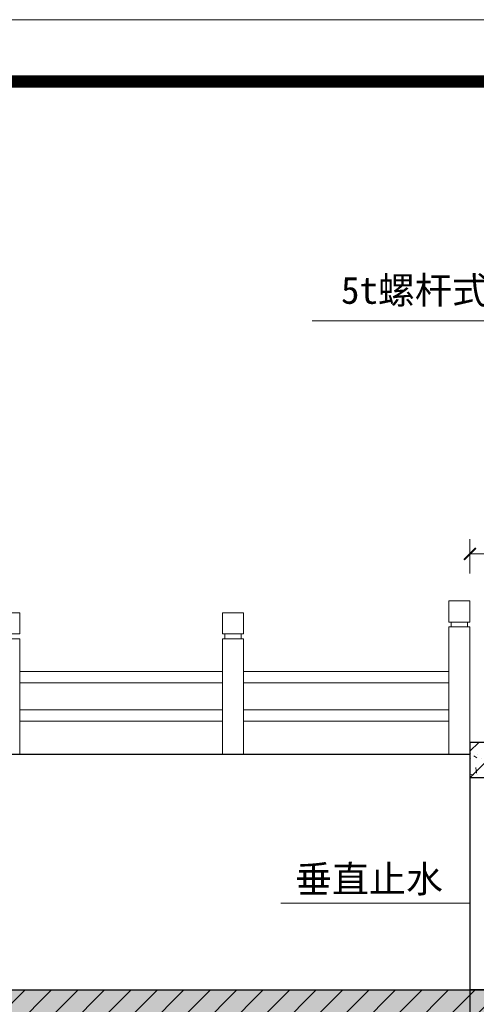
# Model space of a CAD drawing. Extents: x -27255 to 1448651, y 31034 to 8081248.
# Tile 111 of 256: x 583346 to 583384, y 3860613 to 3860696. Entities that reach past the tile are written whole.
import ezdxf

# ---------------------------------------------------------------- set-up
doc = ezdxf.new("R2010")
doc.units = 0
doc.header["$PDMODE"] = 32
doc.header["$PDSIZE"] = 0.2
doc.layers.get('0').update_dxf_attribs({"linetype": 'CONTINUOUS'})
doc.layers.get('Defpoints').update_dxf_attribs({"linetype": 'CONTINUOUS'})
for name, color, linetype, lineweight in [('0.09折线', 6, 'CONTINUOUS', 9), ('0.09标注线', 3, 'CONTINUOUS', 9), ('0.13文字', 3, 'CONTINUOUS', 13), ('0.30粗线', 7, 'CONTINUOUS', 30), ('图框', 7, 'CONTINUOUS', 20), ('地涵轮廓线', 130, 'CONTINUOUS', 35)]:
    doc.layers.add(name, color=color, linetype=linetype, lineweight=lineweight)
doc.styles.add('-仿宋_GB2312', font='FangSong_GB2312.ttf')
doc.dimstyles.new('zzzz STANDARD', dxfattribs={"dimtxt": 2.3, "dimasz": 1, "dimexe": 1.25, "dimexo": 1.5, "dimgap": 0.2, "dimtad": 1, "dimdec": 0, "dimlfac": 10, "dimzin": 0, "dimdsep": 46, "dimtxsty": '-仿宋_GB2312', "dimblk": 'ARCHTICK', "dimcen": 0.09, "dimadec": 0, "dimazin": 0, "dimtfac": 1, "dimtdec": 0, "dimtix": 1, "dimtmove": 2, "dimatfit": 3, "dimfxl": 1.7, "dimfxlon": 1, "dimtolj": 1, "dimtzin": 0, "dimlwd": 9, "dimlwe": 9, "dimarcsym": 0})

# ---------------------------------------------------------------- blocks, each defined once
blk = doc.blocks.new('d4trtg')
at = {"lineweight": 0}
blk.add_line((653868.4, 3902577.34), (658071.24, 3902577.34), dxfattribs=at)
at = {"lineweight": 0, "const_width": 10.01}
blk.add_lwpolyline([(654118.57, 3902527.3), (658021.21, 3902527.3), (658021.21, 3899655.36), (654118.57, 3899655.36)], close=True, dxfattribs=at)
blk = doc.blocks.new('_ARCHTICK')
at = {"color": 0, "linetype": 'ByBlock', "const_width": 0.15}
blk.add_lwpolyline([(-0.5, -0.5), (0.5, 0.5)], dxfattribs=at)
blk = doc.blocks.new('*D4669')
at = {"layer": '0.13文字', "color": 0, "linetype": 'Continuous', "lineweight": 9}
for p, q in [((583383.901, 3860649.136), (583383.901, 3860652.052)), ((583404.901, 3860649.147), (583404.901, 3860652.052)), ((583383.901, 3860650.802), (583404.901, 3860650.802))]:
    blk.add_line(p, q, dxfattribs=at)
at = {"layer": 'Defpoints', "color": 0, "linetype": 'Continuous', "lineweight": 13}
for p in [(583404.901, 3860650.802), (583383.901, 3860634.802, 2.642), (583404.901, 3860634.802, 3.052)]:
    blk.add_point(p, dxfattribs=at)
at = {"layer": '0.13文字', "color": 0, "linetype": 'Continuous', "lineweight": 9, "rotation": 180}
blk.add_blockref('_ARCHTICK', (583383.901, 3860650.802), dxfattribs=at)
at = {"layer": '0.13文字', "color": 0, "linetype": 'Continuous', "lineweight": 9}
blk.add_blockref('_ARCHTICK', (583404.901, 3860650.802), dxfattribs=at)
at = {"layer": '0.13文字', "color": 0, "linetype": 'Continuous', "lineweight": 13, "insert": (583394.401, 3860652.152), "char_height": 2.3, "attachment_point": 5, "style": '-仿宋_GB2312'}
blk.add_mtext('\\A1;210', dxfattribs=at)

msp = doc.modelspace()

# ---------------------------------------------------------------- hatches: boundary and pattern name
at = {"layer": '0.13文字', "lineweight": 13}
h = msp.add_hatch(dxfattribs=at)
h.set_pattern_fill('ANSI31', color=256, scale=0.5, style=0)
h.set_pattern_definition([(45, (583383.9007, 3860631.8025), (-1.12253, 1.12253), [])])
h.paths.add_polyline_path([(583387.89746, 3860633.4964), (583387.89746, 3860634.80246), (583383.90066, 3860634.80246), (583383.90066, 3860633.80246), (583383.90066, 3860631.80246), (583388.89746, 3860631.80246), (583388.89746, 3860633.4964)])
h = msp.add_hatch(dxfattribs=at)
h.set_pattern_fill('AR-CONC', color=256, scale=0.02, style=0)
h.set_pattern_definition([(50, (20052.8552, 7509.4982), (3.64369338, -0.3187817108), [0.381, -4.191]), (355, (20052.8552, 7509.4982), (-0.7048565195, 3.8211328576), [0.3048, -3.3528]), (100.451, (20053.159, 7509.4717), (2.9388500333, 3.5023337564), [0.3238, -3.5618]), (46.1842, (20052.8552, 7510.514), (5.421580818, -0.8408465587), [0.5715, -6.2865]), (96.6356, (20053.307, 7510.444), (4.748084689, 4.948511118), [0.4857, -5.3427]), (351.184, (20052.855, 7510.514), (4.748092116, 4.948502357), [0.4572, -5.0292]), (21, (20053.3632, 7510.2602), (3.0322975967, -2.0453103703), [0.381, -4.191]), (326, (20053.3632, 7510.2602), (1.236040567, 3.6837593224), [0.3048, -3.3528]), (71.4514, (20053.616, 7510.0898), (4.2683298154, 1.6384571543), [0.3238, -3.5618]), (37.5, (20052.8552, 7509.4982), (0.061772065, 1.69110077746), [0, -3.31216, 0, -3.4036, 0, -3.3655]), (7.5, (20052.8552, 7509.4982), (1.3363932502, 2.0036114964), [0, -1.94056, 0, -3.23596, 0, -1.2827]), (327.5, (20051.7224, 7509.4982), (2.71181190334, -0.11457487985), [0, -1.27, 0, -3.9624, 0, -5.2578]), (317.5, (20051.2144, 7509.4982), (2.9625836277, 0.5085298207), [0, -1.651, 0, -2.63144, 0, -3.7338])])
h.paths.add_polyline_path([(583388.89746, 3860631.80246), (583388.89746, 3860633.4964), (583387.89746, 3860633.4964), (583387.89746, 3860634.80246), (583383.90066, 3860634.80246), (583383.90066, 3860633.80246), (583383.90066, 3860631.80246)])
h = msp.add_hatch(dxfattribs=at)
h.set_pattern_fill('AR-CONC', color=256, scale=0.02, style=0)
h.set_pattern_definition([(50, (583343.9007, 3860604.8025), (3.64369, -0.31878), [0.381, -4.191]), (355, (583343.9007, 3860604.8025), (-0.70486, 3.82113), [0.3048, -3.3528]), (100.451, (583344.2043, 3860604.776), (2.93885, 3.50233), [0.3238, -3.5618]), (46.184, (583343.9007, 3860605.8185), (5.42158, -0.84085), [0.5715, -6.2865]), (96.6356, (583344.3525, 3860605.7484), (4.74808, 4.9485), [0.4857, -5.3427]), (351.184, (583343.9007, 3860605.8185), (4.7481, 4.9485), [0.4572, -5.0292]), (21, (583344.4087, 3860605.5645), (3.0323, -2.04531), [0.381, -4.191]), (326, (583344.4087, 3860605.5645), (1.23604, 3.68376), [0.3048, -3.3528]), (71.4514, (583344.6613, 3860605.394), (4.26833, 1.63846), [0.3238, -3.5618]), (37.5, (583343.9007, 3860604.8025), (0.061772, 1.691101), [0, -3.31216, 0, -3.4036, 0, -3.3655]), (7.5, (583343.9007, 3860604.8025), (1.336393, 2.003611), [0, -1.94056, 0, -3.23596, 0, -1.2827]), (327.5, (583342.7678, 3860604.8025), (2.711812, -0.114575), [0, -1.27, 0, -3.9624, 0, -5.2578]), (317.5, (583342.2598, 3860604.8025), (2.962584, 0.50853), [0, -1.651, 0, -2.63144, 0, -3.7338])])
h.paths.add_polyline_path([(583462.16917, 3860613.80246), (583368.90066, 3860613.80246), (583343.90066, 3860613.80246), (583343.90066, 3860604.80246), (583348.90066, 3860604.80246), (583353.90066, 3860609.80246), (583373.90066, 3860609.80246), (583378.90066, 3860604.80246), (583383.90066, 3860604.80246), (583388.90066, 3860604.80246), (583393.90066, 3860608.80246), (583453.90066, 3860608.80246), (583458.90066, 3860604.80246), (583463.86066, 3860604.80246), (583463.86066, 3860604.80487), (583463.86153, 3860604.80487), (583463.86933, 3860611.39035)])
h = msp.add_hatch(dxfattribs=at)
h.set_pattern_fill('ANSI31', color=256, scale=0.5, style=0)
h.set_pattern_definition([(45, (583343.9007, 3860604.8025), (-1.122532, 1.122532), [])])
h.paths.add_polyline_path([(583393.90066, 3860608.80246), (583453.90066, 3860608.80246), (583458.90066, 3860604.80246), (583463.86066, 3860604.80246), (583463.86066, 3860604.80487), (583463.86153, 3860604.80487), (583463.86933, 3860611.39035), (583462.16917, 3860613.80246), (583368.90066, 3860613.80246), (583343.90066, 3860613.80246), (583343.90066, 3860604.80246), (583348.90066, 3860604.80246), (583353.90066, 3860609.80246), (583373.90066, 3860609.80246), (583378.90066, 3860604.80246), (583383.90066, 3860604.80246), (583388.90066, 3860604.80246)])

# ---------------------------------------------------------------- linework, layer by layer
at = {"layer": '0.09折线', "color": 4}
for p, q in [((583382.10066, 3860645.00246, -5.45786), (583382.10066, 3860646.80246, -5.45786)), ((583382.10066, 3860646.80246, -5.45786), (583383.90066, 3860646.80246, -5.45786)), ((583382.10066, 3860645.00246, -5.45786), (583382.10066, 3860646.80246, -5.45786)), ((583382.10066, 3860646.80246, -5.45786), (583383.90066, 3860646.80246, -5.45786)), ((583382.10066, 3860645.00246, -5.45786), (583382.10066, 3860646.80246, -5.45786)), ((583382.10066, 3860646.80246, -5.45786), (583383.90066, 3860646.80246, -5.45786)), ((583383.90066, 3860645.00246, -5.45786), (583383.90066, 3860646.80246, -5.45786)), ((583383.90066, 3860645.00246, -5.45786), (583383.90066, 3860646.80246, -5.45786)), ((583383.90066, 3860645.00246, -5.45786), (583383.90066, 3860646.80246, -5.45786)), ((583343.90066, 3860645.80246, -5.8678), (583345.70066, 3860645.80246, -5.8678)), ((583343.90066, 3860645.80246, -5.8678), (583345.70066, 3860645.80246, -5.8678)), ((583343.90066, 3860645.80246, -5.8678), (583345.70066, 3860645.80246, -5.8678)), ((583345.70066, 3860644.00246, -5.8678), (583345.70066, 3860645.80246, -5.8678)), ((583345.70066, 3860644.00246, -5.8678), (583345.70066, 3860645.80246, -5.8678)), ((583345.70066, 3860644.00246, -5.8678), (583345.70066, 3860645.80246, -5.8678)), ((583362.8959, 3860644.00246, -5.8678), (583362.8959, 3860645.80246, -5.8678)), ((583362.8959, 3860645.80246, -5.8678), (583364.6959, 3860645.80246, -5.8678)), ((583362.8959, 3860644.00246, -5.8678), (583362.8959, 3860645.80246, -5.8678)), ((583362.8959, 3860645.80246, -5.8678), (583364.6959, 3860645.80246, -5.8678)), ((583362.8959, 3860644.00246, -5.8678), (583362.8959, 3860645.80246, -5.8678)), ((583362.8959, 3860645.80246, -5.8678), (583364.6959, 3860645.80246, -5.8678)), ((583364.6959, 3860644.00246, -5.8678), (583364.6959, 3860645.80246, -5.8678)), ((583364.6959, 3860644.00246, -5.8678), (583364.6959, 3860645.80246, -5.8678)), ((583364.6959, 3860644.00246, -5.8678), (583364.6959, 3860645.80246, -5.8678)), ((583382.10066, 3860645.00246, -5.45786), (583383.90066, 3860645.00246, -5.45786)), ((583382.10066, 3860645.00246, -5.45786), (583383.90066, 3860645.00246, -5.45786)), ((583382.10066, 3860645.00246, -5.45786), (583383.90066, 3860645.00246, -5.45786)), ((583382.10066, 3860644.60246, -5.45786), (583383.90066, 3860644.60246, -5.45786)), ((583382.10066, 3860644.60246, -5.45786), (583382.10066, 3860634.80246, -5.45786)), ((583382.10066, 3860644.60246, -5.45786), (583383.90066, 3860644.60246, -5.45786)), ((583382.10066, 3860644.60246, -5.45786), (583382.10066, 3860634.80246, -5.45786)), ((583382.10066, 3860644.60246, -5.45786), (583383.90066, 3860644.60246, -5.45786)), ((583382.10066, 3860644.60246, -5.45786), (583382.10066, 3860633.80246, -5.45786)), ((583382.30066, 3860644.60246, -5.45786), (583382.30066, 3860645.00246, -5.45786)), ((583382.30066, 3860644.60246, -5.45786), (583382.30066, 3860645.00246, -5.45786)), ((583382.30066, 3860644.60246, -5.45786), (583382.30066, 3860645.00246, -5.45786)), ((583383.70066, 3860644.60246, -5.45786), (583383.70066, 3860645.00246, -5.45786)), ((583383.70066, 3860644.60246, -5.45786), (583383.70066, 3860645.00246, -5.45786)), ((583383.70066, 3860644.60246, -5.45786), (583383.70066, 3860645.00246, -5.45786)), ((583383.90066, 3860634.80246, -5.45786), (583383.90066, 3860644.60246, -5.45786)), ((583383.90066, 3860634.80246, -5.45786), (583383.90066, 3860644.60246, -5.45786)), ((583383.90066, 3860634.80246, -5.45786), (583383.90066, 3860644.60246, -5.45786)), ((583343.90066, 3860644.00246, -5.8678), (583345.70066, 3860644.00246, -5.8678)), ((583343.90066, 3860644.00246, -5.8678), (583345.70066, 3860644.00246, -5.8678)), ((583343.90066, 3860644.00246, -5.8678), (583345.70066, 3860644.00246, -5.8678)), ((583343.90066, 3860643.60246, -5.8678), (583345.70066, 3860643.60246, -5.8678)), ((583343.90066, 3860643.60246, -5.8678), (583345.70066, 3860643.60246, -5.8678)), ((583343.90066, 3860643.60246, -5.8678), (583345.70066, 3860643.60246, -5.8678)), ((583345.70066, 3860633.80246, -5.8678), (583345.70066, 3860643.60246, -5.8678)), ((583345.70066, 3860633.80246, -5.8678), (583345.70066, 3860643.60246, -5.8678)), ((583345.70066, 3860633.80246, -5.8678), (583345.70066, 3860643.60246, -5.8678)), ((583362.8959, 3860644.00246, -5.8678), (583364.6959, 3860644.00246, -5.8678)), ((583362.8959, 3860644.00246, -5.8678), (583364.6959, 3860644.00246, -5.8678)), ((583362.8959, 3860644.00246, -5.8678), (583364.6959, 3860644.00246, -5.8678)), ((583362.8959, 3860643.60246, -5.8678), (583364.6959, 3860643.60246, -5.8678)), ((583362.8959, 3860643.60246, -5.8678), (583362.8959, 3860633.80246, -5.8678)), ((583362.8959, 3860643.60246, -5.8678), (583364.6959, 3860643.60246, -5.8678)), ((583362.8959, 3860643.60246, -5.8678), (583362.8959, 3860633.80246, -5.8678)), ((583362.8959, 3860643.60246, -5.8678), (583364.6959, 3860643.60246, -5.8678)), ((583362.8959, 3860643.60246, -5.8678), (583362.8959, 3860633.80246, -5.8678)), ((583363.0959, 3860643.60246, -5.8678), (583363.0959, 3860644.00246, -5.8678)), ((583363.0959, 3860643.60246, -5.8678), (583363.0959, 3860644.00246, -5.8678)), ((583363.0959, 3860643.60246, -5.8678), (583363.0959, 3860644.00246, -5.8678)), ((583364.4959, 3860643.60246, -5.8678), (583364.4959, 3860644.00246, -5.8678)), ((583364.4959, 3860643.60246, -5.8678), (583364.4959, 3860644.00246, -5.8678)), ((583364.4959, 3860643.60246, -5.8678), (583364.4959, 3860644.00246, -5.8678)), ((583364.6959, 3860633.80246, -5.8678), (583364.6959, 3860643.60246, -5.8678)), ((583364.6959, 3860633.80246, -5.8678), (583364.6959, 3860643.60246, -5.8678)), ((583364.6959, 3860633.80246, -5.8678), (583364.6959, 3860643.60246, -5.8678)), ((583345.70066, 3860640.81612, -5.8678), (583362.8959, 3860640.81612, -5.8678)), ((583364.6959, 3860640.81612, -5.8678), (583382.10066, 3860640.81612, -5.8678)), ((583345.70066, 3860639.85548, -5.8678), (583362.8959, 3860639.85548, -5.8678)), ((583364.6959, 3860639.85548, -5.8678), (583382.10066, 3860639.85548, -5.8678)), ((583345.70066, 3860637.54945, -5.8678), (583362.8959, 3860637.54945, -5.8678)), ((583364.6959, 3860637.54945, -5.8678), (583382.10066, 3860637.54945, -5.8678)), ((583345.70066, 3860636.58881, -5.8678), (583362.8959, 3860636.58881, -5.8678)), ((583364.6959, 3860636.58881, -5.8678), (583382.10066, 3860636.58881, -5.8678))]:
    msp.add_line(p, q, dxfattribs=at)
at = {"layer": '0.09标注线'}
for p, q in [((583408.7286, 3860670.58758, -6.64775), (583370.52374, 3860670.58758, -6.64775)), ((583367.86466, 3860621.14298), (583383.90066, 3860621.14298))]:
    msp.add_line(p, q, dxfattribs=at)
at = {"layer": '0.13文字', "linetype": 'Continuous', "lineweight": 13}
msp.add_line((582175.00285, 3860696.12935), (587865.89025, 3860696.12935), dxfattribs=at)
msp.add_line((582175.00285, 3860696.12935), (587865.89025, 3860696.12935), dxfattribs=at)
at = {"layer": '0.30粗线'}
for p, q in [((583383.90066, 3860634.80246, -5.45786), (583383.90066, 3860604.80246, 0.1882)), ((583404.90066, 3860634.80246, -5.45786), (583383.90066, 3860634.80246, -5.45786)), ((583303.90066, 3860633.80246, -5.8678), (583383.90066, 3860633.80246, -5.8678)), ((583388.89746, 3860631.80246, -5.45786), (583383.90066, 3860631.80246, -5.45786)), ((583323.90066, 3860613.80246), (583383.90066, 3860613.80246)), ((583368.90066, 3860613.80246), (583463.90055, 3860613.80246)), ((583368.90066, 3860613.80246), (583463.90055, 3860613.80246)), ((583463.90055, 3860613.80246), (583383.90066, 3860613.80246))]:
    msp.add_line(p, q, dxfattribs=at)

# ---------------------------------------------------------------- block references
at = {"layer": '图框', "xscale": 0.1049999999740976, "yscale": 0.1050000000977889, "zscale": 0.105}
msp.add_blockref('d4trtg', (514564.59433, 3450925.50866), dxfattribs=at)

# ---------------------------------------------------------------- texts
at = {"layer": '0.09标注线', "insert": (583381.61025, 3860624.35614, -5.8678), "char_height": 2.3, "width": 17.074029, "attachment_point": 3, "style": '-仿宋_GB2312'}
msp.add_mtext('垂直止水', dxfattribs=at)
at = {"layer": '地涵轮廓线', "lineweight": 9, "char_height": 2.3, "attachment_point": 3, "style": '-仿宋_GB2312'}
for s, insert, width in [('启闭机保护罩（不锈钢）', (583403.84099, 3860686.33492, -6.64775), 20.3596111), ('5t螺杆式启闭机', (583394.91625, 3860674.31788, -6.64775), 26.6891846)]:
    msp.add_mtext(s, dxfattribs=dict(at, insert=insert, width=width))

# ---------------------------------------------------------------- dimensions: what is measured, and where the dimension line sits
at = {"layer": '0.13文字', "linetype": 'Continuous', "lineweight": 13}
dim = msp.add_linear_dim(base=(583404.90066, 3860650.80202, -8.5101), p1=(583383.90066, 3860634.80246, -5.8678), p2=(583404.90066, 3860634.80246, -5.45786), dimstyle='zzzz STANDARD', dxfattribs=at)
dim.commit()
dim.dimension.update_dxf_attribs({"geometry": '*D4669', "text_midpoint": (583394.40066, 3860652.15202, -8.5101)})

doc.saveas('drawing.dxf')
